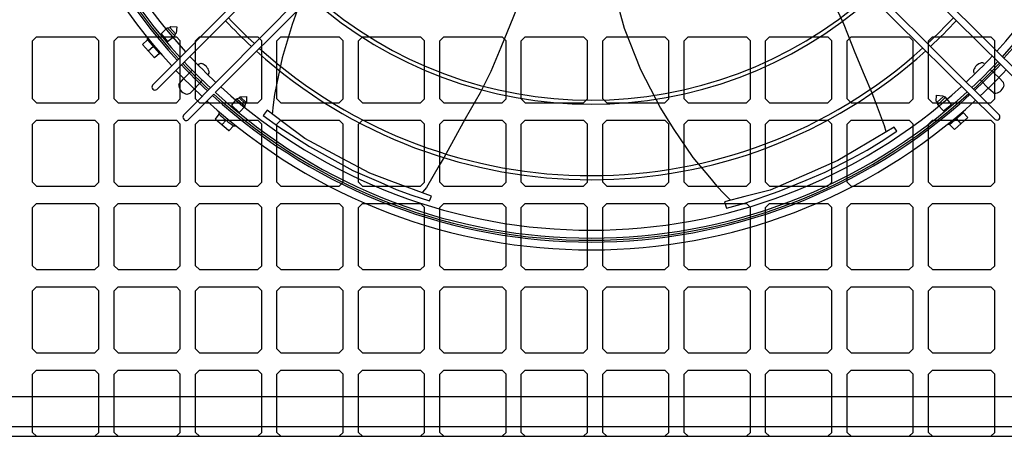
# Model space of a CAD drawing. Header units: millimetres. Extents: x -53211 to 165, y -26563 to 3137.
# Tile 6 of 15: x -28763 to -27306, y -16371 to -15753. Entities that reach past the tile are written whole.
import ezdxf

# ---------------------------------------------------------------- set-up
doc = ezdxf.new("R2010")
doc.units = ezdxf.units.MM
doc.header["$MEASUREMENT"] = 0

msp = doc.modelspace()

# ---------------------------------------------------------------- linework, layer by layer
for p, q in [((-28566.5, -15850.4), (-28047.3, -15326.3)), ((-27790, -15327.5), (-27267.6, -15849)), ((-28038.8, -15334.7), (-28559.9, -15856.7)), ((-27275, -15855.5), (-27798.8, -15336.4)), ((-28520.8, -15894.8), (-28001.7, -15371.1)), ((-27835.2, -15373.5), (-27313.1, -15894.6)), ((-27992.8, -15379.9), (-28473.5, -15861.4)), ((-27319.5, -15901.2), (-27843.5, -15382)), ((-28544.6, -15765.5), (-28553.7, -15774.3)), ((-28544.6, -15765.5), (-28541, -15764.7)), ((-28533.6, -15777.3), (-28544.6, -15765.5)), ((-28539.6, -15763.4), (-28541, -15764.7)), ((-28532.6, -15774.2), (-28541, -15764.7)), ((-28539.6, -15763.4), (-28530.5, -15763.8)), ((-28530.5, -15763.8), (-28531.3, -15773.1)), ((-28738, -15778.7), (-28743.9, -15784.6)), ((-28738, -15778.7), (-28651.8, -15778.7)), ((-28645.9, -15784.6), (-28651.8, -15778.7)), ((-28617.5, -15778.7), (-28623.4, -15784.6)), ((-28617.5, -15778.7), (-28531.2, -15778.7)), ((-28573.9, -15783.1), (-28573.9, -15779.9)), ((-28553.7, -15774.3), (-28544.1, -15785.8)), ((-28544.1, -15785.8), (-28533.6, -15777.3)), ((-28533.6, -15777.3), (-28532.6, -15774.2)), ((-28531.3, -15773.1), (-28532.6, -15774.2)), ((-28525.3, -15784.6), (-28531.2, -15778.7)), ((-28496.9, -15778.7), (-28502.8, -15784.6)), ((-28496.9, -15778.7), (-28410.7, -15778.7)), ((-28404.8, -15784.6), (-28410.7, -15778.7)), ((-28376.4, -15778.7), (-28382.3, -15784.6)), ((-28376.4, -15778.7), (-28290.1, -15778.7)), ((-28284.3, -15784.6), (-28290.1, -15778.7)), ((-28255.9, -15778.7), (-28261.7, -15784.6)), ((-28255.9, -15778.7), (-28169.6, -15778.7)), ((-28163.7, -15784.6), (-28169.6, -15778.7)), ((-28135.3, -15778.7), (-28141.2, -15784.6)), ((-28135.3, -15778.7), (-28049.1, -15778.7)), ((-28043.2, -15784.6), (-28049.1, -15778.7)), ((-28014.8, -15778.7), (-28020.7, -15784.6)), ((-28014.8, -15778.7), (-27928.5, -15778.7)), ((-27922.6, -15784.6), (-27928.5, -15778.7)), ((-27894.2, -15778.7), (-27900.1, -15784.6)), ((-27894.2, -15778.7), (-27808, -15778.7)), ((-27802.1, -15784.6), (-27808, -15778.7)), ((-27773.7, -15778.7), (-27779.6, -15784.6)), ((-27773.7, -15778.7), (-27687.4, -15778.7)), ((-27681.6, -15784.6), (-27687.4, -15778.7)), ((-27653.2, -15778.7), (-27659, -15784.6)), ((-27653.2, -15778.7), (-27566.9, -15778.7)), ((-27561, -15784.6), (-27566.9, -15778.7)), ((-27532.6, -15778.7), (-27538.5, -15784.6)), ((-27532.6, -15778.7), (-27446.4, -15778.7)), ((-27440.5, -15784.6), (-27446.4, -15778.7)), ((-27412.1, -15778.7), (-27418, -15784.6)), ((-27412.1, -15778.7), (-27325.8, -15778.7)), ((-27319.9, -15784.6), (-27325.8, -15778.7)), ((-28743.9, -15870.8), (-28743.9, -15784.6)), ((-28645.9, -15870.8), (-28645.9, -15784.6)), ((-28623.4, -15870.8), (-28623.4, -15784.6)), ((-28581.3, -15790.3), (-28573.9, -15783.1)), ((-28563.6, -15810), (-28581.3, -15790.3)), ((-28573.9, -15783.1), (-28556.1, -15803.3)), ((-28565.2, -15792.9), (-28572.7, -15799.9)), ((-28525.3, -15870.8), (-28525.3, -15784.6)), ((-28502.8, -15870.8), (-28502.8, -15784.6)), ((-28404.8, -15870.8), (-28404.8, -15784.6)), ((-28382.3, -15870.8), (-28382.3, -15784.6)), ((-28284.3, -15870.8), (-28284.3, -15784.6)), ((-28261.7, -15870.8), (-28261.7, -15784.6)), ((-28163.7, -15870.8), (-28163.7, -15784.6)), ((-28141.2, -15870.8), (-28141.2, -15784.6)), ((-28043.2, -15870.8), (-28043.2, -15784.6)), ((-28020.7, -15870.8), (-28020.7, -15784.6)), ((-27922.6, -15870.8), (-27922.6, -15784.6)), ((-27900.1, -15870.8), (-27900.1, -15784.6)), ((-27802.1, -15870.8), (-27802.1, -15784.6)), ((-27779.6, -15870.8), (-27779.6, -15784.6)), ((-27681.6, -15870.8), (-27681.6, -15784.6)), ((-27659, -15870.8), (-27659, -15784.6)), ((-27561, -15870.8), (-27561, -15784.6)), ((-27538.5, -15870.8), (-27538.5, -15784.6)), ((-27440.5, -15870.8), (-27440.5, -15784.6)), ((-27418, -15870.8), (-27418, -15784.6)), ((-27319.9, -15870.8), (-27319.9, -15784.6)), ((-28556.1, -15803.3), (-28563.6, -15810)), ((-28556.1, -15803.3), (-28554.4, -15803.3)), ((-28520.4, -15840.8), (-28507.6, -15828.4)), ((-27314.1, -15839.1), (-27326.7, -15827.4)), ((-27314.1, -15839.1), (-27307.1, -15846.2)), ((-28526.6, -15847.8), (-28520.4, -15840.8)), ((-28504.4, -15855.8), (-28492.7, -15843.2)), ((-27329.1, -15855.1), (-27341.5, -15842.3)), ((-27305.9, -15850.3), (-27307.1, -15846.2)), ((-28511.4, -15862.8), (-28515.6, -15864)), ((-28475.8, -15863.7), (-28514.3, -15902.3)), ((-28504.4, -15855.8), (-28511.4, -15862.8)), ((-28441.5, -15870.4), (-28438, -15869.2)), ((-28438, -15869.2), (-28436.5, -15867.6)), ((-28428.7, -15877.8), (-28438, -15869.2)), ((-28436.5, -15867.6), (-28427.6, -15867.2)), ((-28436.5, -15867.6), (-28427.6, -15867.2)), ((-28427.2, -15876.4), (-28436.5, -15867.6)), ((-28427.6, -15867.2), (-28427.2, -15876.4)), ((-28427.6, -15867.2), (-28427.2, -15876.4)), ((-27406.5, -15874.3), (-27406.1, -15865.2)), ((-27406.1, -15865.2), (-27396.8, -15866)), ((-27395.7, -15867.4), (-27405.2, -15875.7)), ((-27392.6, -15868.3), (-27404.4, -15879.4)), ((-27396.8, -15866), (-27395.7, -15867.4)), ((-27392.6, -15868.3), (-27395.7, -15867.4)), ((-27384.1, -15878.8), (-27392.6, -15868.3)), ((-27322.1, -15861.4), (-27329.1, -15855.1)), ((-28738, -15876.7), (-28743.9, -15870.8)), ((-28738, -15876.7), (-28651.8, -15876.7)), ((-28645.9, -15870.8), (-28651.8, -15876.7)), ((-28617.5, -15876.7), (-28623.4, -15870.8)), ((-28617.5, -15876.7), (-28531.2, -15876.7)), ((-28525.3, -15870.8), (-28531.2, -15876.7)), ((-28496.9, -15876.7), (-28502.8, -15870.8)), ((-28496.9, -15876.7), (-28410.7, -15876.7)), ((-28449.3, -15879.9), (-28441.5, -15870.4)), ((-28449.3, -15879.9), (-28449.3, -15880.7)), ((-28438.6, -15890.2), (-28449.3, -15880.7)), ((-28441.5, -15870.4), (-28429.4, -15881.6)), ((-28429.4, -15881.6), (-28437.8, -15890.2)), ((-28429.4, -15881.6), (-28428.7, -15877.8)), ((-28427.2, -15876.4), (-28428.7, -15877.8)), ((-28404.8, -15870.8), (-28410.7, -15876.7)), ((-28376.4, -15876.7), (-28382.3, -15870.8)), ((-28376.4, -15876.7), (-28290.1, -15876.7)), ((-28284.3, -15870.8), (-28290.1, -15876.7)), ((-28255.9, -15876.7), (-28261.7, -15870.8)), ((-28255.9, -15876.7), (-28169.6, -15876.7)), ((-28163.7, -15870.8), (-28169.6, -15876.7)), ((-28135.3, -15876.7), (-28141.2, -15870.8)), ((-28135.3, -15876.7), (-28049.1, -15876.7)), ((-28043.2, -15870.8), (-28049.1, -15876.7)), ((-28014.8, -15876.7), (-28020.7, -15870.8)), ((-28014.8, -15876.7), (-27928.5, -15876.7)), ((-27922.6, -15870.8), (-27928.5, -15876.7)), ((-27894.2, -15876.7), (-27900.1, -15870.8)), ((-27894.2, -15876.7), (-27808, -15876.7)), ((-27802.1, -15870.8), (-27808, -15876.7)), ((-27773.7, -15876.7), (-27779.6, -15870.8)), ((-27773.7, -15876.7), (-27687.4, -15876.7)), ((-27681.6, -15870.8), (-27687.4, -15876.7)), ((-27653.2, -15876.7), (-27659, -15870.8)), ((-27653.2, -15876.7), (-27566.9, -15876.7)), ((-27561, -15870.8), (-27566.9, -15876.7)), ((-27532.6, -15876.7), (-27538.5, -15870.8)), ((-27532.6, -15876.7), (-27446.4, -15876.7)), ((-27440.5, -15870.8), (-27446.4, -15876.7)), ((-27412.1, -15876.7), (-27418, -15870.8)), ((-27412.1, -15876.7), (-27325.8, -15876.7)), ((-27406.5, -15874.3), (-27405.2, -15875.7)), ((-27404.4, -15879.4), (-27405.2, -15875.7)), ((-27404.4, -15879.4), (-27395.6, -15888.5)), ((-27395.6, -15888.5), (-27384.1, -15878.8)), ((-27319.9, -15870.8), (-27325.8, -15876.7)), ((-28473.3, -15900.5), (-28468, -15893.2)), ((-28468, -15893.2), (-28468, -15889.6)), ((-28438.6, -15890.2), (-28437.8, -15890.2)), ((-27386.8, -15908.6), (-27366.6, -15890.8)), ((-27359.9, -15898.4), (-27379.6, -15916.1)), ((-27366.6, -15890.8), (-27366.6, -15889.1)), ((-27366.6, -15890.8), (-27359.9, -15898.4)), ((-28738, -15902.2), (-28743.9, -15908)), ((-28743.9, -15994.3), (-28743.9, -15908)), ((-28738, -15902.2), (-28651.8, -15902.2)), ((-28645.9, -15908), (-28651.8, -15902.2)), ((-28645.9, -15994.3), (-28645.9, -15908)), ((-28617.5, -15902.2), (-28623.4, -15908)), ((-28623.4, -15994.3), (-28623.4, -15908)), ((-28617.5, -15902.2), (-28531.2, -15902.2)), ((-28525.3, -15908), (-28531.2, -15902.2)), ((-28525.3, -15994.3), (-28525.3, -15908)), ((-28496.9, -15902.2), (-28502.8, -15908)), ((-28502.8, -15994.3), (-28502.8, -15908)), ((-28496.9, -15902.2), (-28410.7, -15902.2)), ((-28473.3, -15900.5), (-28473.2, -15901.4)), ((-28453.8, -15917.6), (-28473.2, -15901.4)), ((-28457.7, -15902.3), (-28463.8, -15909.3)), ((-28446.4, -15910.6), (-28453, -15917.6)), ((-28446.4, -15910.6), (-28442.6, -15910.6)), ((-28404.8, -15908), (-28410.7, -15902.2)), ((-28404.8, -15994.3), (-28404.8, -15908)), ((-28376.4, -15902.2), (-28382.3, -15908)), ((-28382.3, -15994.3), (-28382.3, -15908)), ((-28376.4, -15902.2), (-28290.1, -15902.2)), ((-28284.3, -15908), (-28290.1, -15902.2)), ((-28284.3, -15994.3), (-28284.3, -15908)), ((-28255.9, -15902.2), (-28261.7, -15908)), ((-28261.7, -15994.3), (-28261.7, -15908)), ((-28255.9, -15902.2), (-28169.6, -15902.2)), ((-28163.7, -15908), (-28169.6, -15902.2)), ((-28163.7, -15994.3), (-28163.7, -15908)), ((-28135.3, -15902.2), (-28141.2, -15908)), ((-28141.2, -15994.3), (-28141.2, -15908)), ((-28135.3, -15902.2), (-28049.1, -15902.2)), ((-28043.2, -15908), (-28049.1, -15902.2)), ((-28043.2, -15994.3), (-28043.2, -15908)), ((-28014.8, -15902.2), (-28020.7, -15908)), ((-28020.7, -15994.3), (-28020.7, -15908)), ((-28014.8, -15902.2), (-27928.5, -15902.2)), ((-27922.6, -15908), (-27928.5, -15902.2)), ((-27922.6, -15994.3), (-27922.6, -15908)), ((-27894.2, -15902.2), (-27900.1, -15908)), ((-27900.1, -15994.3), (-27900.1, -15908)), ((-27894.2, -15902.2), (-27808, -15902.2)), ((-27802.1, -15908), (-27808, -15902.2)), ((-27802.1, -15994.3), (-27802.1, -15908)), ((-27773.7, -15902.2), (-27779.6, -15908)), ((-27779.6, -15994.3), (-27779.6, -15908)), ((-27773.7, -15902.2), (-27687.4, -15902.2)), ((-27681.6, -15908), (-27687.4, -15902.2)), ((-27681.6, -15994.3), (-27681.6, -15908)), ((-27653.2, -15902.2), (-27659, -15908)), ((-27659, -15994.3), (-27659, -15908)), ((-27653.2, -15902.2), (-27566.9, -15902.2)), ((-27561, -15908), (-27566.9, -15902.2)), ((-27561, -15994.3), (-27561, -15908)), ((-27532.6, -15902.2), (-27538.5, -15908)), ((-27538.5, -15994.3), (-27538.5, -15908)), ((-27532.6, -15902.2), (-27446.4, -15902.2)), ((-27440.5, -15908), (-27446.4, -15902.2)), ((-27440.5, -15994.3), (-27440.5, -15908)), ((-27412.1, -15902.2), (-27418, -15908)), ((-27418, -15994.3), (-27418, -15908)), ((-27412.1, -15902.2), (-27325.8, -15902.2)), ((-27386.8, -15908.6), (-27390, -15908.6)), ((-27379.6, -15916.1), (-27386.8, -15908.6)), ((-27377, -15899.9), (-27370, -15907.5)), ((-27319.9, -15908), (-27325.8, -15902.2)), ((-27319.9, -15994.3), (-27319.9, -15908)), ((-28453.8, -15917.6), (-28453, -15917.6)), ((-28738, -16000.2), (-28743.9, -15994.3)), ((-28738, -16000.2), (-28651.8, -16000.2)), ((-28645.9, -15994.3), (-28651.8, -16000.2)), ((-28617.5, -16000.2), (-28623.4, -15994.3)), ((-28617.5, -16000.2), (-28531.2, -16000.2)), ((-28525.3, -15994.3), (-28531.2, -16000.2)), ((-28496.9, -16000.2), (-28502.8, -15994.3)), ((-28496.9, -16000.2), (-28410.7, -16000.2)), ((-28404.8, -15994.3), (-28410.7, -16000.2)), ((-28376.4, -16000.2), (-28382.3, -15994.3)), ((-28376.4, -16000.2), (-28290.1, -16000.2)), ((-28284.3, -15994.3), (-28290.1, -16000.2)), ((-28255.9, -16000.2), (-28261.7, -15994.3)), ((-28255.9, -16000.2), (-28169.6, -16000.2)), ((-28163.7, -15994.3), (-28169.6, -16000.2)), ((-28135.3, -16000.2), (-28141.2, -15994.3)), ((-28135.3, -16000.2), (-28049.1, -16000.2)), ((-28043.2, -15994.3), (-28049.1, -16000.2)), ((-28014.8, -16000.2), (-28020.7, -15994.3)), ((-28014.8, -16000.2), (-27928.5, -16000.2)), ((-27922.6, -15994.3), (-27928.5, -16000.2)), ((-27894.2, -16000.2), (-27900.1, -15994.3)), ((-27894.2, -16000.2), (-27808, -16000.2)), ((-27802.1, -15994.3), (-27808, -16000.2)), ((-27773.7, -16000.2), (-27779.6, -15994.3)), ((-27773.7, -16000.2), (-27687.4, -16000.2)), ((-27681.6, -15994.3), (-27687.4, -16000.2)), ((-27653.2, -16000.2), (-27659, -15994.3)), ((-27653.2, -16000.2), (-27566.9, -16000.2)), ((-27561, -15994.3), (-27566.9, -16000.2)), ((-27532.6, -16000.2), (-27538.5, -15994.3)), ((-27532.6, -16000.2), (-27446.4, -16000.2)), ((-27440.5, -15994.3), (-27446.4, -16000.2)), ((-27412.1, -16000.2), (-27418, -15994.3)), ((-27412.1, -16000.2), (-27325.8, -16000.2)), ((-27319.9, -15994.3), (-27325.8, -16000.2)), ((-28738, -16025.6), (-28743.9, -16031.5)), ((-28738, -16025.6), (-28651.8, -16025.6)), ((-28645.9, -16031.5), (-28651.8, -16025.6)), ((-28617.5, -16025.6), (-28623.4, -16031.5)), ((-28617.5, -16025.6), (-28531.2, -16025.6)), ((-28525.3, -16031.5), (-28531.2, -16025.6)), ((-28496.9, -16025.6), (-28502.8, -16031.5)), ((-28496.9, -16025.6), (-28410.7, -16025.6)), ((-28404.8, -16031.5), (-28410.7, -16025.6)), ((-28376.4, -16025.6), (-28382.3, -16031.5)), ((-28376.4, -16025.6), (-28290.1, -16025.6)), ((-28284.3, -16031.5), (-28290.1, -16025.6)), ((-28255.9, -16025.6), (-28261.7, -16031.5)), ((-28255.9, -16025.6), (-28169.6, -16025.6)), ((-28163.7, -16031.5), (-28169.6, -16025.6)), ((-28135.3, -16025.6), (-28141.2, -16031.5)), ((-28135.3, -16025.6), (-28049.1, -16025.6)), ((-28043.2, -16031.5), (-28049.1, -16025.6)), ((-28014.8, -16025.6), (-28020.7, -16031.5)), ((-28014.8, -16025.6), (-27928.5, -16025.6)), ((-27922.6, -16031.5), (-27928.5, -16025.6)), ((-27894.2, -16025.6), (-27900.1, -16031.5)), ((-27894.2, -16025.6), (-27808, -16025.6)), ((-27802.1, -16031.5), (-27808, -16025.6)), ((-27773.7, -16025.6), (-27779.6, -16031.5)), ((-27773.7, -16025.6), (-27687.4, -16025.6)), ((-27681.6, -16031.5), (-27687.4, -16025.6)), ((-27653.2, -16025.6), (-27659, -16031.5)), ((-27653.2, -16025.6), (-27566.9, -16025.6)), ((-27561, -16031.5), (-27566.9, -16025.6)), ((-27532.6, -16025.6), (-27538.5, -16031.5)), ((-27532.6, -16025.6), (-27446.4, -16025.6)), ((-27440.5, -16031.5), (-27446.4, -16025.6)), ((-27412.1, -16025.6), (-27418, -16031.5)), ((-27412.1, -16025.6), (-27325.8, -16025.6)), ((-27319.9, -16031.5), (-27325.8, -16025.6)), ((-28743.9, -16117.8), (-28743.9, -16031.5)), ((-28645.9, -16117.8), (-28645.9, -16031.5)), ((-28623.4, -16117.8), (-28623.4, -16031.5)), ((-28525.3, -16117.8), (-28525.3, -16031.5)), ((-28502.8, -16117.8), (-28502.8, -16031.5)), ((-28404.8, -16117.8), (-28404.8, -16031.5)), ((-28382.3, -16117.8), (-28382.3, -16031.5)), ((-28284.3, -16117.8), (-28284.3, -16031.5)), ((-28261.7, -16117.8), (-28261.7, -16031.5)), ((-28163.7, -16117.8), (-28163.7, -16031.5)), ((-28141.2, -16117.8), (-28141.2, -16031.5)), ((-28043.2, -16117.8), (-28043.2, -16031.5)), ((-28020.7, -16117.8), (-28020.7, -16031.5)), ((-27922.6, -16117.8), (-27922.6, -16031.5)), ((-27900.1, -16117.8), (-27900.1, -16031.5)), ((-27802.1, -16117.8), (-27802.1, -16031.5)), ((-27779.6, -16117.8), (-27779.6, -16031.5)), ((-27681.6, -16117.8), (-27681.6, -16031.5)), ((-27659, -16117.8), (-27659, -16031.5)), ((-27561, -16117.8), (-27561, -16031.5)), ((-27538.5, -16117.8), (-27538.5, -16031.5)), ((-27440.5, -16117.8), (-27440.5, -16031.5)), ((-27418, -16117.8), (-27418, -16031.5)), ((-27319.9, -16117.8), (-27319.9, -16031.5)), ((-28738, -16123.6), (-28743.9, -16117.8)), ((-28738, -16123.6), (-28651.8, -16123.6)), ((-28645.9, -16117.8), (-28651.8, -16123.6)), ((-28617.5, -16123.6), (-28623.4, -16117.8)), ((-28617.5, -16123.6), (-28531.2, -16123.6)), ((-28525.3, -16117.8), (-28531.2, -16123.6)), ((-28496.9, -16123.6), (-28502.8, -16117.8)), ((-28496.9, -16123.6), (-28410.7, -16123.6)), ((-28404.8, -16117.8), (-28410.7, -16123.6)), ((-28376.4, -16123.6), (-28382.3, -16117.8)), ((-28376.4, -16123.6), (-28290.1, -16123.6)), ((-28284.3, -16117.8), (-28290.1, -16123.6)), ((-28255.9, -16123.6), (-28261.7, -16117.8)), ((-28255.9, -16123.6), (-28169.6, -16123.6)), ((-28163.7, -16117.8), (-28169.6, -16123.6)), ((-28135.3, -16123.6), (-28141.2, -16117.8)), ((-28135.3, -16123.6), (-28049.1, -16123.6)), ((-28043.2, -16117.8), (-28049.1, -16123.6)), ((-28014.8, -16123.6), (-28020.7, -16117.8)), ((-28014.8, -16123.6), (-27928.5, -16123.6)), ((-27922.6, -16117.8), (-27928.5, -16123.6)), ((-27894.2, -16123.6), (-27900.1, -16117.8)), ((-27894.2, -16123.6), (-27808, -16123.6)), ((-27802.1, -16117.8), (-27808, -16123.6)), ((-27773.7, -16123.6), (-27779.6, -16117.8)), ((-27773.7, -16123.6), (-27687.4, -16123.6)), ((-27681.6, -16117.8), (-27687.4, -16123.6)), ((-27653.2, -16123.6), (-27659, -16117.8)), ((-27653.2, -16123.6), (-27566.9, -16123.6)), ((-27561, -16117.8), (-27566.9, -16123.6)), ((-27532.6, -16123.6), (-27538.5, -16117.8)), ((-27532.6, -16123.6), (-27446.4, -16123.6)), ((-27440.5, -16117.8), (-27446.4, -16123.6)), ((-27412.1, -16123.6), (-27418, -16117.8)), ((-27412.1, -16123.6), (-27325.8, -16123.6)), ((-27319.9, -16117.8), (-27325.8, -16123.6)), ((-28738, -16149.1), (-28743.9, -16155)), ((-28743.9, -16241.2), (-28743.9, -16155)), ((-28738, -16149.1), (-28651.8, -16149.1)), ((-28645.9, -16155), (-28651.8, -16149.1)), ((-28645.9, -16241.2), (-28645.9, -16155)), ((-28617.5, -16149.1), (-28623.4, -16155)), ((-28623.4, -16241.2), (-28623.4, -16155)), ((-28617.5, -16149.1), (-28531.2, -16149.1)), ((-28525.3, -16155), (-28531.2, -16149.1)), ((-28525.3, -16241.2), (-28525.3, -16155)), ((-28496.9, -16149.1), (-28502.8, -16155)), ((-28502.8, -16241.2), (-28502.8, -16155)), ((-28496.9, -16149.1), (-28410.7, -16149.1)), ((-28404.8, -16155), (-28410.7, -16149.1)), ((-28404.8, -16241.2), (-28404.8, -16155)), ((-28376.4, -16149.1), (-28382.3, -16155)), ((-28382.3, -16241.2), (-28382.3, -16155)), ((-28376.4, -16149.1), (-28290.1, -16149.1)), ((-28284.3, -16155), (-28290.1, -16149.1)), ((-28284.3, -16241.2), (-28284.3, -16155)), ((-28255.9, -16149.1), (-28261.7, -16155)), ((-28261.7, -16241.2), (-28261.7, -16155)), ((-28255.9, -16149.1), (-28169.6, -16149.1)), ((-28163.7, -16155), (-28169.6, -16149.1)), ((-28163.7, -16241.2), (-28163.7, -16155)), ((-28135.3, -16149.1), (-28141.2, -16155)), ((-28141.2, -16241.2), (-28141.2, -16155)), ((-28135.3, -16149.1), (-28049.1, -16149.1)), ((-28043.2, -16155), (-28049.1, -16149.1)), ((-28043.2, -16241.2), (-28043.2, -16155)), ((-28014.8, -16149.1), (-28020.7, -16155)), ((-28020.7, -16241.2), (-28020.7, -16155)), ((-28014.8, -16149.1), (-27928.5, -16149.1)), ((-27922.6, -16155), (-27928.5, -16149.1)), ((-27922.6, -16241.2), (-27922.6, -16155)), ((-27894.2, -16149.1), (-27900.1, -16155)), ((-27900.1, -16241.2), (-27900.1, -16155)), ((-27894.2, -16149.1), (-27808, -16149.1)), ((-27802.1, -16155), (-27808, -16149.1)), ((-27802.1, -16241.2), (-27802.1, -16155)), ((-27773.7, -16149.1), (-27779.6, -16155)), ((-27779.6, -16241.2), (-27779.6, -16155)), ((-27773.7, -16149.1), (-27687.4, -16149.1)), ((-27681.6, -16155), (-27687.4, -16149.1)), ((-27681.6, -16241.2), (-27681.6, -16155)), ((-27653.2, -16149.1), (-27659, -16155)), ((-27659, -16241.2), (-27659, -16155)), ((-27653.2, -16149.1), (-27566.9, -16149.1)), ((-27561, -16155), (-27566.9, -16149.1)), ((-27561, -16241.2), (-27561, -16155)), ((-27532.6, -16149.1), (-27538.5, -16155)), ((-27538.5, -16241.2), (-27538.5, -16155)), ((-27532.6, -16149.1), (-27446.4, -16149.1)), ((-27440.5, -16155), (-27446.4, -16149.1)), ((-27440.5, -16241.2), (-27440.5, -16155)), ((-27412.1, -16149.1), (-27418, -16155)), ((-27418, -16241.2), (-27418, -16155)), ((-27412.1, -16149.1), (-27325.8, -16149.1)), ((-27319.9, -16155), (-27325.8, -16149.1)), ((-27319.9, -16241.2), (-27319.9, -16155)), ((-28738, -16247.1), (-28743.9, -16241.2)), ((-28738, -16247.1), (-28651.8, -16247.1)), ((-28645.9, -16241.2), (-28651.8, -16247.1)), ((-28617.5, -16247.1), (-28623.4, -16241.2)), ((-28617.5, -16247.1), (-28531.2, -16247.1)), ((-28525.3, -16241.2), (-28531.2, -16247.1)), ((-28496.9, -16247.1), (-28502.8, -16241.2)), ((-28496.9, -16247.1), (-28410.7, -16247.1)), ((-28404.8, -16241.2), (-28410.7, -16247.1)), ((-28376.4, -16247.1), (-28382.3, -16241.2)), ((-28376.4, -16247.1), (-28290.1, -16247.1)), ((-28284.3, -16241.2), (-28290.1, -16247.1)), ((-28255.9, -16247.1), (-28261.7, -16241.2)), ((-28255.9, -16247.1), (-28169.6, -16247.1)), ((-28163.7, -16241.2), (-28169.6, -16247.1)), ((-28135.3, -16247.1), (-28141.2, -16241.2)), ((-28135.3, -16247.1), (-28049.1, -16247.1)), ((-28043.2, -16241.2), (-28049.1, -16247.1)), ((-28014.8, -16247.1), (-28020.7, -16241.2)), ((-28014.8, -16247.1), (-27928.5, -16247.1)), ((-27922.6, -16241.2), (-27928.5, -16247.1)), ((-27894.2, -16247.1), (-27900.1, -16241.2)), ((-27894.2, -16247.1), (-27808, -16247.1)), ((-27802.1, -16241.2), (-27808, -16247.1)), ((-27773.7, -16247.1), (-27779.6, -16241.2)), ((-27773.7, -16247.1), (-27687.4, -16247.1)), ((-27681.6, -16241.2), (-27687.4, -16247.1)), ((-27653.2, -16247.1), (-27659, -16241.2)), ((-27653.2, -16247.1), (-27566.9, -16247.1)), ((-27561, -16241.2), (-27566.9, -16247.1)), ((-27532.6, -16247.1), (-27538.5, -16241.2)), ((-27532.6, -16247.1), (-27446.4, -16247.1)), ((-27440.5, -16241.2), (-27446.4, -16247.1)), ((-27412.1, -16247.1), (-27418, -16241.2)), ((-27412.1, -16247.1), (-27325.8, -16247.1)), ((-27319.9, -16241.2), (-27325.8, -16247.1)), ((-28738, -16272.6), (-28743.9, -16278.5)), ((-28738, -16272.6), (-28651.8, -16272.6)), ((-28645.9, -16278.5), (-28651.8, -16272.6)), ((-28617.5, -16272.6), (-28623.4, -16278.5)), ((-28617.5, -16272.6), (-28531.2, -16272.6)), ((-28525.3, -16278.5), (-28531.2, -16272.6)), ((-28496.9, -16272.6), (-28502.8, -16278.5)), ((-28496.9, -16272.6), (-28410.7, -16272.6)), ((-28404.8, -16278.5), (-28410.7, -16272.6)), ((-28376.4, -16272.6), (-28382.3, -16278.5)), ((-28376.4, -16272.6), (-28290.1, -16272.6)), ((-28284.3, -16278.5), (-28290.1, -16272.6)), ((-28255.9, -16272.6), (-28261.7, -16278.5)), ((-28255.9, -16272.6), (-28169.6, -16272.6)), ((-28163.7, -16278.5), (-28169.6, -16272.6)), ((-28135.3, -16272.6), (-28141.2, -16278.5)), ((-28135.3, -16272.6), (-28049.1, -16272.6)), ((-28043.2, -16278.5), (-28049.1, -16272.6)), ((-28014.8, -16272.6), (-28020.7, -16278.5)), ((-28014.8, -16272.6), (-27928.5, -16272.6)), ((-27922.6, -16278.5), (-27928.5, -16272.6)), ((-27894.2, -16272.6), (-27900.1, -16278.5)), ((-27894.2, -16272.6), (-27808, -16272.6)), ((-27802.1, -16278.5), (-27808, -16272.6)), ((-27773.7, -16272.6), (-27779.6, -16278.5)), ((-27773.7, -16272.6), (-27687.4, -16272.6)), ((-27681.6, -16278.5), (-27687.4, -16272.6)), ((-27653.2, -16272.6), (-27659, -16278.5)), ((-27653.2, -16272.6), (-27566.9, -16272.6)), ((-27561, -16278.5), (-27566.9, -16272.6)), ((-27532.6, -16272.6), (-27538.5, -16278.5)), ((-27532.6, -16272.6), (-27446.4, -16272.6)), ((-27440.5, -16278.5), (-27446.4, -16272.6)), ((-27412.1, -16272.6), (-27418, -16278.5)), ((-27412.1, -16272.6), (-27325.8, -16272.6)), ((-27319.9, -16278.5), (-27325.8, -16272.6)), ((-28743.9, -16364.7), (-28743.9, -16278.5)), ((-28645.9, -16364.7), (-28645.9, -16278.5)), ((-28623.4, -16364.7), (-28623.4, -16278.5)), ((-28525.3, -16364.7), (-28525.3, -16278.5)), ((-28502.8, -16364.7), (-28502.8, -16278.5)), ((-28404.8, -16364.7), (-28404.8, -16278.5)), ((-28382.3, -16364.7), (-28382.3, -16278.5)), ((-28284.3, -16364.7), (-28284.3, -16278.5)), ((-28261.7, -16364.7), (-28261.7, -16278.5)), ((-28163.7, -16364.7), (-28163.7, -16278.5)), ((-28141.2, -16364.7), (-28141.2, -16278.5)), ((-28043.2, -16364.7), (-28043.2, -16278.5)), ((-28020.7, -16364.7), (-28020.7, -16278.5)), ((-27922.6, -16364.7), (-27922.6, -16278.5)), ((-27900.1, -16364.7), (-27900.1, -16278.5)), ((-27802.1, -16364.7), (-27802.1, -16278.5)), ((-27779.6, -16364.7), (-27779.6, -16278.5)), ((-27681.6, -16364.7), (-27681.6, -16278.5)), ((-27659, -16364.7), (-27659, -16278.5)), ((-27561, -16364.7), (-27561, -16278.5)), ((-27538.5, -16364.7), (-27538.5, -16278.5)), ((-27440.5, -16364.7), (-27440.5, -16278.5)), ((-27418, -16364.7), (-27418, -16278.5)), ((-27319.9, -16364.7), (-27319.9, -16278.5)), ((-28976.2, -16311.8), (-26851.1, -16311.8)), ((-28932.1, -16355.9), (-26895.2, -16355.9)), ((-28738, -16370.6), (-28743.9, -16364.7)), ((-28645.9, -16364.7), (-28651.8, -16370.6)), ((-28617.5, -16370.6), (-28623.4, -16364.7)), ((-28525.3, -16364.7), (-28531.2, -16370.6)), ((-28496.9, -16370.6), (-28502.8, -16364.7)), ((-28404.8, -16364.7), (-28410.7, -16370.6)), ((-28376.4, -16370.6), (-28382.3, -16364.7)), ((-28284.3, -16364.7), (-28290.1, -16370.6)), ((-28255.9, -16370.6), (-28261.7, -16364.7)), ((-28163.7, -16364.7), (-28169.6, -16370.6)), ((-28135.3, -16370.6), (-28141.2, -16364.7)), ((-28043.2, -16364.7), (-28049.1, -16370.6)), ((-28014.8, -16370.6), (-28020.7, -16364.7)), ((-27922.6, -16364.7), (-27928.5, -16370.6)), ((-27894.2, -16370.6), (-27900.1, -16364.7)), ((-27802.1, -16364.7), (-27808, -16370.6)), ((-27773.7, -16370.6), (-27779.6, -16364.7)), ((-27681.6, -16364.7), (-27687.4, -16370.6)), ((-27653.2, -16370.6), (-27659, -16364.7)), ((-27561, -16364.7), (-27566.9, -16370.6)), ((-27532.6, -16370.6), (-27538.5, -16364.7)), ((-27440.5, -16364.7), (-27446.4, -16370.6)), ((-27412.1, -16370.6), (-27418, -16364.7)), ((-27319.9, -16364.7), (-27325.8, -16370.6)), ((-28917.4, -16370.6), (-26909.9, -16370.6)), ((-28738, -16370.6), (-28651.8, -16370.6)), ((-28617.5, -16370.6), (-28531.2, -16370.6)), ((-28496.9, -16370.6), (-28410.7, -16370.6)), ((-28376.4, -16370.6), (-28290.1, -16370.6)), ((-28255.9, -16370.6), (-28169.6, -16370.6)), ((-28135.3, -16370.6), (-28049.1, -16370.6)), ((-28014.8, -16370.6), (-27928.5, -16370.6)), ((-27894.2, -16370.6), (-27808, -16370.6)), ((-27773.7, -16370.6), (-27687.4, -16370.6)), ((-27653.2, -16370.6), (-27566.9, -16370.6)), ((-27532.6, -16370.6), (-27446.4, -16370.6)), ((-27412.1, -16370.6), (-27325.8, -16370.6))]:
    msp.add_line(p, q)
for points in [[(-27960.5, -15508.9), (-27962.1, -15526.5), (-27967.2, -15550.8), (-27977.9, -15584.6), (-27990.8, -15628.9), (-28006.3, -15676.8), (-28018, -15713.3), (-28032.4, -15748.6), (-28051, -15794.5), (-28065.6, -15830.3), (-28081.7, -15861.6), (-28103.7, -15900.2), (-28121, -15931.8), (-28135, -15957.2), (-28142, -15969.2), (-28161.2, -16001.9), (-28166.8, -16009.1)], [(-27903.7, -15513), (-27903.8, -15565.4), (-27901.1, -15609.7), (-27897.6, -15643.6), (-27883.8, -15709.8), (-27868.2, -15765.8), (-27844.2, -15827.2), (-27814.5, -15884.5), (-27795.9, -15914.8), (-27766.6, -15957.3), (-27742.1, -15986.8), (-27731.2, -15999.9), (-27720.2, -16011.2), (-27710.8, -16020.8)], [(-27648, -15575.8), (-27641, -15586.3), (-27619.8, -15618.2), (-27601.1, -15651.5), (-27576.9, -15694.7), (-27558, -15728.4), (-27543.5, -15760.5), (-27527, -15801.8), (-27513.2, -15835), (-27502, -15861.7), (-27497.1, -15874.7), (-27483.5, -15910.2), (-27481.2, -15919)], [(-28352.3, -15740), (-28359.7, -15760.5), (-28374.7, -15809.9), (-28382.4, -15847.4), (-28385.9, -15864.2), (-28387.8, -15879.7), (-28389.5, -15893.1)], [(-28156.3, -16021.5), (-28153.8, -16015), (-28212.1, -15993), (-28244.7, -15980.7), (-28285.8, -15959), (-28341.2, -15929.6), (-28372, -15906.3), (-28396.9, -15887.4), (-28402.5, -15895.5), (-28379.7, -15912.1), (-28334.3, -15941), (-28296.4, -15962), (-28270, -15976.6), (-28228.7, -15994.8), (-28205.7, -16005), (-28182.6, -16013.4), (-28156.3, -16021.5)], [(-27465, -15918.5), (-27468.6, -15912.5), (-27522.2, -15944.4), (-27552, -15962.2), (-27594.7, -15980.8), (-27652.1, -16005.8), (-27689.6, -16015.3), (-27719.9, -16023), (-27717.1, -16032.4), (-27689.9, -16025), (-27638.9, -16007.5), (-27598.9, -15990.9), (-27571.1, -15979.4), (-27531, -15958.5), (-27508.8, -15946.8), (-27487.8, -15934), (-27465, -15918.5)]]:
    msp.add_lwpolyline(points)
for centre, radius, start, end in [((-27917.6, -15252.3), 842.1, 137.5604, 222.5421), ((-27917.8, -15252.5), 830.3, 137.5755, 222.5037), ((-27917.6, -15252.3), 827.8, 137.6037, 222.4952), ((-27917.6, -15252.3), 824.6, 137.6138, 222.4842), ((-27917.6, -15252.3), 812.9, 317.6507, 42.4443), ((-27917.6, -15252.3), 824.6, 317.6138, 42.4842), ((-27917.6, -15252.3), 827.8, 317.6037, 42.4952), ((-27917.6, -15252.3), 812.9, 137.6507, 222.4443), ((-27917.6, -15252.3), 626.3, 228.4274, 311.6029), ((-27917.6, -15252.3), 620.3, 228.4604, 311.5672), ((-27917.6, -15252.3), 732.1, 222.8933, 227.1273), ((-27917.6, -15252.3), 732.1, 312.8933, 317.1273), ((-27917.6, -15252.3), 738.2, 222.9109, 227.112), ((-27917.6, -15252.3), 738.2, 312.9109, 317.112), ((-27917.6, -15252.3), 732.1, 227.9383, 312.1328), ((-27917.6, -15252.3), 812.9, 223.1077, 226.9412), ((-27917.6, -15252.3), 738.2, 227.9146, 312.1584), ((-27917.6, -15252.3), 812.9, 313.1077, 316.9412), ((-27917.8, -15252.5), 830.3, 223.1486, 226.906), ((-27917.6, -15252.3), 827.8, 223.1427, 226.9108), ((-27917.6, -15252.3), 824.6, 223.1352, 226.9173), ((-28495, -15822.8), 4.53, 70.2161, 150.4818), ((-28499.3, -15834.8), 17.3, 16.0809, 70.2161), ((-27917.6, -15252.3), 824.6, 313.1352, 316.9173), ((-27917.6, -15252.3), 827.8, 313.1427, 316.9108), ((-27335.1, -15834), 17.3, 106.0809, 160.2161), ((-27917.8, -15252.5), 830.3, 313.169, 316.9264), ((-27338.6, -15821.7), 4.53, 44.5906, 106.0809), ((-27917.6, -15252.3), 842.1, 223.175, 226.8827), ((-28487, -15831.2), 4.53, 304.7115, 16.0809), ((-27347.1, -15829.7), 4.53, 160.2161, 223.0876), ((-27917.6, -15252.3), 842.1, 313.175, 316.8827), ((-28562.7, -15853.1), 4.62, 144.4654, 307.1435), ((-28523.3, -15850.8), 4.53, 138.1122, 191.5506), ((-28512.2, -15848.5), 15.8, 191.5506, 257.7701), ((-27917.6, -15252.3), 812.9, 227.6507, 312.4443), ((-27321.3, -15846.9), 15.8, 281.5506, 347.7701), ((-27917.8, -15252.5), 830.3, 227.5962, 312.524), ((-27917.6, -15252.3), 827.8, 227.6037, 312.4952), ((-27917.6, -15252.3), 824.6, 227.6138, 312.4842), ((-27319.1, -15858), 4.53, 228.1122, 281.5506), ((-27917.6, -15252.3), 842.1, 227.5604, 312.5421), ((-28516.3, -15897.5), 5.16, 148.7842, 293.3343), ((-28361.2, -15783.4), 153.1, 225.8069, 236.1972), ((-27316.8, -15897.4), 4.62, 234.4654, 37.1435)]:
    msp.add_arc(centre, radius, start, end)

doc.saveas('drawing.dxf')
